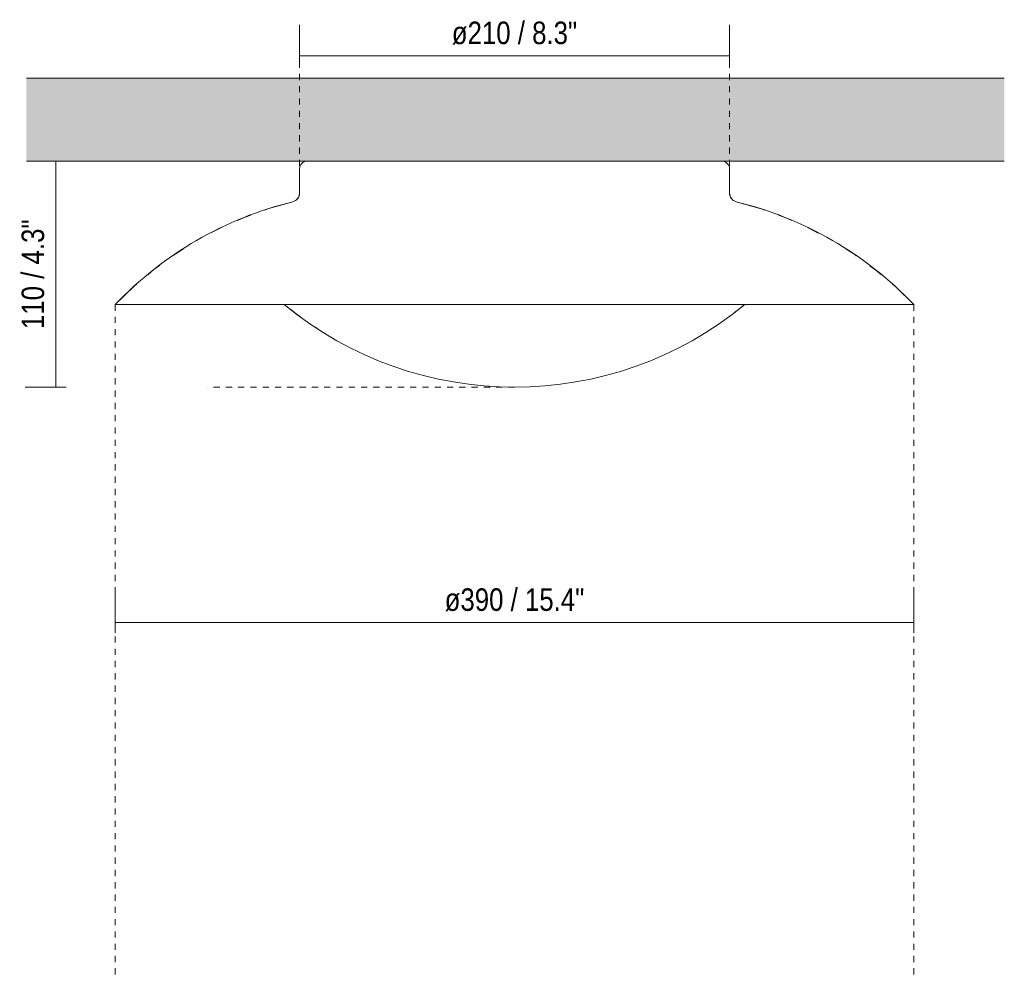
# Model space of a CAD drawing. Header units: millimetres. Extents: x 6353 to 8137, y -870 to 6790.
# Tile 2 of 3: x 6353 to 6834, y 1601 to 2069. Entities that reach past the tile are written whole.
import ezdxf

# ---------------------------------------------------------------- set-up
doc = ezdxf.new("R2010")
doc.units = ezdxf.units.MM
doc.linetypes.add('Dash', pattern=[6, 3, -3])
doc.layers.add('A-ANNO-DIMS', color=7, linetype='Dash', lineweight=9, true_color=0xd2d2d2)
for name, color, linetype, lineweight in [('A-ANNO-DIMS-5', 7, 'Continuous', 9), ('A-CLNG', 7, 'Continuous', 9), ('E-LITE-EQPM', 7, 'Continuous', 20)]:
    doc.layers.add(name, color=color, linetype=linetype, lineweight=lineweight)
doc.styles.add('Arial Narrow', font='ARIALN.TTF', dxfattribs={"height": 11})
doc.dimstyles.new('FARO_-_2_2mm_Arial_Narrow_mm_Inch_Left', dxfattribs={"dimscale": 304.8, "dimtxt": 11.257741, "dimasz": 0, "dimexe": 0.049213, "dimexo": 0.0625, "dimgap": 0.008202, "dimtad": 1, "dimdec": 0, "dimzin": 0, "dimdsep": 46, "dimtxsty": 'Arial Narrow', "dimblk1": 'NONE', "dimblk2": 'NONE', "dimsah": 1, "dimcen": 0.09, "dimadec": 0, "dimazin": 0, "dimtfac": 1, "dimtdec": 4, "dimtix": 1, "dimtmove": 0, "dimatfit": 3, "dimfxl": 0.016404, "dimfxlon": 1, "dimtvp": 1, "dimtolj": 1, "dimtzin": 0, "dimarcsym": 2})

# ---------------------------------------------------------------- blocks, each defined once
blk = doc.blocks.new('62140 - 62140 SIDE LED White ceiling lamp 15W-464062-Alzado_PDF')
at = {"layer": 'E-LITE-EQPM'}
for p, q in [((6489.95, 1996.21), (6489.98, 1996.31)), ((6696.16, 2000), (6696.27, 1999.97)), ((6699.93, 1996.6), (6699.95, 1996.21)), ((6488.61, 1981.26), (6489.52, 1982.49)), ((6489.67, 1982.91), (6489.95, 1984.28)), ((6699.95, 1984.28), (6700.38, 1982.49)), ((6700.4, 1982.39), (6701.56, 1981)), ((6486.73, 1980.17), (6488.35, 1981)), ((6701.89, 1980.78), (6703.17, 1980.17))]:
    blk.add_line(p, q, dxfattribs=at)
at = {"layer": 'E-LITE-EQPM', "flags": 128}
for points in [[(6493.28, 1999.95), (6493.35, 1999.98), (6493.74, 2000)], [(6472.95, 1976.12), (6474.92, 1976.83), (6486.66, 1980.15)], [(6703.25, 1980.15), (6715.44, 1976.68), (6717.14, 1976.07)], [(6459.64, 1971.06), (6462.92, 1972.51), (6466.22, 1973.7)], [(6723.88, 1973.62), (6727.43, 1972.33), (6730.47, 1970.98)], [(6446.98, 1965.09), (6451.25, 1967.35), (6452, 1967.68)], [(6738.12, 1967.57), (6739.09, 1967.14), (6743.25, 1964.92)], [(6428.26, 1953.96), (6429.16, 1954.62), (6433.2, 1957.14)], [(6756.99, 1956.96), (6761.14, 1954.35), (6761.85, 1953.83)], [(6415.85, 1944.58), (6418.85, 1947.11), (6421.56, 1949.08)], [(6768.51, 1948.95), (6771.43, 1946.82), (6774.22, 1944.46)], [(6399.95, 1930), (6409.1, 1938.89), (6410.5, 1940.07)], [(6779.55, 1939.94), (6781.16, 1938.57), (6789.95, 1930)], [(6706.52, 1929.31), (6705.8, 1928.69), (6702.31, 1926.11)], [(6490.21, 1924.13), (6488.32, 1925.44), (6485.66, 1927.58)], [(6499.65, 1917.68), (6498.76, 1918.2), (6497.74, 1918.91)]]:
    blk.add_lwpolyline(points, dxfattribs=at)
blk = doc.blocks.new('DIMBLOCK1-Alzado_PDF')
at = {"layer": 'A-ANNO-DIMS-5', "color": 251, "true_color": 0x5b5b5b, "transparency": 16777216}
for p, q in [((6489.94, 2051.21), (6489.94, 2066.41)), ((6699.96, 2051.21), (6699.96, 2066.41)), ((6489.94, 2051.41), (6699.96, 2051.41)), ((6489.94, 2051.41), (6489.94, 2046.41)), ((6699.96, 2051.41), (6699.96, 2046.41))]:
    blk.add_line(p, q, dxfattribs=at)
at = {"layer": 'A-ANNO-DIMS-5', "color": 0, "transparency": 16777216, "insert": (6564.31, 2068.12), "char_height": 11, "width": 73.5506, "attachment_point": 1, "line_spacing_factor": 0.974696, "style": 'Arial Narrow'}
blk.add_mtext('ø210 / 8.3"', dxfattribs=at)
blk = doc.blocks.new('_None')
blk = doc.blocks.new('DIMBLOCK2-Alzado_PDF')
at = {"layer": 'A-ANNO-DIMS-5', "color": 251, "true_color": 0x5b5b5b, "transparency": 16777216}
for p, q in [((6399.95, 1774.55), (6399.95, 1789.75)), ((6789.95, 1774.55), (6789.95, 1789.75)), ((6399.95, 1774.75), (6789.95, 1774.75)), ((6399.95, 1774.75), (6399.95, 1769.75)), ((6789.95, 1774.75), (6789.95, 1769.75))]:
    blk.add_line(p, q, dxfattribs=at)
at = {"layer": 'A-ANNO-DIMS-5', "color": 0, "transparency": 16777216, "insert": (6560.82, 1791.46), "char_height": 11, "width": 81.9135, "attachment_point": 1, "line_spacing_factor": 0.974696, "style": 'Arial Narrow'}
blk.add_mtext('ø390 / 15.4"', dxfattribs=at)
blk = doc.blocks.new('DIMBLOCK3-Alzado_PDF')
at = {"layer": 'A-ANNO-DIMS-5', "color": 251, "true_color": 0x5b5b5b, "transparency": 16777216}
for p, q in [((6370.9, 2000), (6365.9, 2000)), ((6370.7, 2000), (6385.9, 2000)), ((6370.9, 2000), (6370.9, 1889.68)), ((6375.9, 1889.68), (6355.9, 1889.68)), ((6370.9, 1889.68), (6375.9, 1889.68))]:
    blk.add_line(p, q, dxfattribs=at)
at = {"layer": 'A-ANNO-DIMS-5', "color": 0, "transparency": 16777216, "insert": (6354.18, 1918.03), "char_height": 11, "width": 64.3299, "attachment_point": 1, "rotation": 90, "line_spacing_factor": 0.974696, "style": 'Arial Narrow'}
blk.add_mtext('110 / 4.3"', dxfattribs=at)

msp = doc.modelspace()

# ---------------------------------------------------------------- hatches: boundary and pattern name
at = {"layer": 'A-CLNG', "true_color": 0xe8e8e8}
msp.add_hatch(color=254, dxfattribs=at).paths.add_polyline_path([(6595.36, 2000), (6834.17, 2000), (6834.17, 2040.5), (6356.55, 2040.5), (6356.55, 2000), (6593.49, 2000)], flags=0)

# ---------------------------------------------------------------- linework, layer by layer
at = {"layer": 'A-ANNO-DIMS'}
for p, q in [((6489.94, 1997.6), (6489.94, 2067.41)), ((6699.96, 1997.6), (6699.96, 2067.41)), ((6399.95, 1930), (6399.95, 1600.63)), ((6789.95, 1930), (6789.95, 1600.63)), ((6594.98, 1889.68), (6444.95, 1889.68))]:
    msp.add_line(p, q, dxfattribs=at)
at = {"layer": 'A-CLNG'}
for p, q in [((6356.55, 2040.5), (6834.17, 2040.5)), ((6493.63, 2000), (6356.55, 2000)), ((6834.17, 2000), (6696.27, 2000))]:
    msp.add_line(p, q, dxfattribs=at)
at = {"layer": 'E-LITE-EQPM'}
for p, q in [((6489.94, 1996.31), (6489.94, 1984.34)), ((6696.27, 2000), (6493.63, 2000)), ((6699.96, 1984.34), (6699.96, 1996.31)), ((6399.95, 1930), (6482.47, 1930)), ((6707.44, 1930), (6482.47, 1930)), ((6707.44, 1930), (6789.95, 1930))]:
    msp.add_line(p, q, dxfattribs=at)
for centre, radius, start, end in [((6493.63, 1996.31), 3.69, 90, 180), ((6696.27, 1996.31), 3.69, 0, 90), ((6485.64, 1984.34), 4.3, 283.6514, 0), ((6704.26, 1984.34), 4.3, 180, 256.3486), ((6528.53, 1807.77), 177.4, 103.6514, 136.4484), ((6661.38, 1807.77), 177.4, 43.5516, 76.3486), ((6594.95, 2066.72), 177.05, 230.5554, 309.4446)]:
    msp.add_arc(centre, radius, start, end, dxfattribs=at)

# ---------------------------------------------------------------- block references
msp.add_blockref('62140 - 62140 SIDE LED White ceiling lamp 15W-464062-Alzado_PDF', (0, 0), dxfattribs=at)

# ---------------------------------------------------------------- dimensions: what is measured, and where the dimension line sits
at = {"layer": 'A-ANNO-DIMS', "color": 251, "linetype": 'Continuous', "true_color": 0x5b5b5b}
for base, p1, p2, override, picture, middle in [((6699.96, 2051.41), (6489.94, 2046.41), (6699.96, 2046.41), {"dimpost": '<>', "dimfxl": 210.01997}, 'DIMBLOCK1-Alzado_PDF', (6594.95, 2061.03)), ((6789.95, 1774.75), (6399.95, 1769.75), (6789.95, 1769.75), {"dimpost": '<>', "dimfxl": 390}, 'DIMBLOCK2-Alzado_PDF', (6594.95, 1784.37))]:
    dim = msp.add_linear_dim(base=base, p1=p1, p2=p2, text='ø<>', dimstyle='FARO_-_2_2mm_Arial_Narrow_mm_Inch_Left', override=override, dxfattribs=at)
    dim.commit()
    dim.dimension.update_dxf_attribs({"geometry": picture, "text_midpoint": middle})
dim = msp.add_linear_dim(base=(6370.9, 1889.68), p1=(6365.9, 2000), p2=(6375.9, 1889.68), angle=90, dimstyle='FARO_-_2_2mm_Arial_Narrow_mm_Inch_Left', override={"dimpost": '<>', "dimfxl": 110.77686}, dxfattribs=at)
dim.commit()
dim.dimension.update_dxf_attribs({"geometry": 'DIMBLOCK3-Alzado_PDF', "text_midpoint": (6361.27, 1944.84)})

doc.saveas('drawing.dxf')
